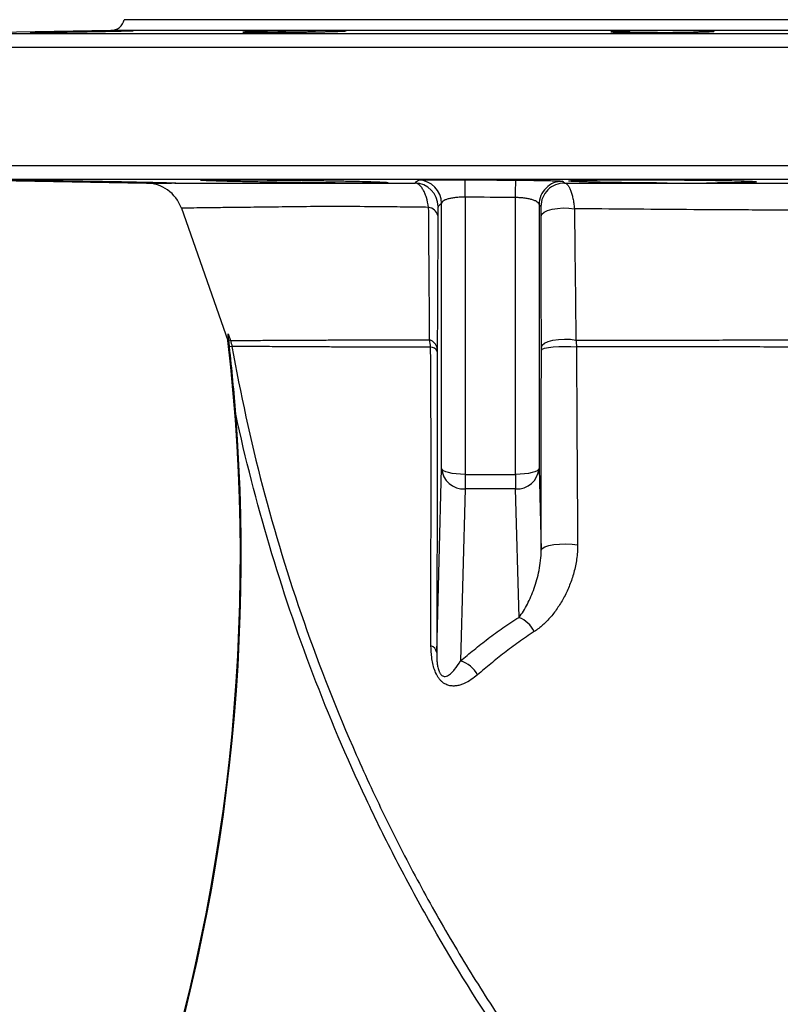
# Model space of a CAD drawing. Header units: millimetres. Extents: x 2157 to 3772, y 1656 to 3856.
# Tile 5 of 7: x 2504 to 2828, y 3436 to 3856. Entities that reach past the tile are written whole.
import ezdxf

# ---------------------------------------------------------------- set-up
doc = ezdxf.new("R2010")
doc.units = ezdxf.units.MM
doc.header["$LTSCALE"] = 2

msp = doc.modelspace()

# ---------------------------------------------------------------- linework, layer by layer
at = {"color": 7, "linetype": 'Continuous', "lineweight": 25}
for p, q in [((3188.59, 3855.61), (2548.59, 3855.61)), ((2542.85, 3851), (2469.48, 3849.72)), ((2469.48, 3787.51), (2558.12, 3785.96)), ((2693.83, 3779.96), (2693.83, 3661.77)), ((2715.35, 3661.77), (2715.35, 3779.8)), ((2572.93, 3775.26), (2592.77, 3718.79)), ((2683.83, 3664.32), (2683.83, 3777.27)), ((2725.34, 3776.79), (2725.34, 3664.32)), ((2592.85, 3721.63), (2593.83, 3718.86)), ((2593.83, 3718.86), (2593.17, 3718.63)), ((2594.5, 3716.32), (2593.45, 3716.14)), ((2681.74, 3585.89), (2683.83, 3664.32)), ((2725.34, 3664.32), (2726.27, 3629.52)), ((2693.83, 3661.77), (2715.35, 3661.77)), ((2693.83, 3661.77), (2693.83, 3655.56)), ((2715.35, 3661.77), (2715.35, 3655.56)), ((2693.83, 3655.56), (2691.87, 3582.23)), ((2715.35, 3655.56), (2693.83, 3655.56)), ((2716.81, 3600.84), (2715.35, 3655.56))]:
    msp.add_line(p, q, dxfattribs=at)
at = {"color": 8, "linetype": 'Continuous', "lineweight": 25}
for p, q in [((2469.48, 3849.72), (3267.69, 3849.72)), ((3194.32, 3851), (2542.85, 3851)), ((3273.59, 3843.72), (2463.59, 3843.72)), ((2463.59, 3793.51), (3273.59, 3793.51)), ((3267.69, 3787.51), (2469.48, 3787.51))]:
    msp.add_line(p, q, dxfattribs=at)
at = {"color": 7, "linetype": 'Continuous', "lineweight": 25, "flags": 128}
for points in [[(2693.83, 3779.96), (2693.84, 3781.48), (2693.86, 3782.89), (2693.87, 3784.16), (2693.88, 3785.26), (2693.89, 3786.14), (2693.9, 3786.8), (2693.9, 3787.21), (2693.91, 3787.37)], [(2715.35, 3779.8), (2715.36, 3781.32), (2715.37, 3782.73), (2715.38, 3784), (2715.39, 3785.1), (2715.4, 3785.98), (2715.41, 3786.64), (2715.41, 3787.05), (2715.42, 3787.21)], [(2726.24, 3771.91), (2726.59, 3772.77), (2727.53, 3773.56), (2729, 3774.26), (2730.91, 3774.8), (2733.16, 3775.17), (2735.58, 3775.34), (2738.05, 3775.29), (2740.41, 3775.03)], [(2726.35, 3715.89), (2726.71, 3716.81), (2727.71, 3717.67), (2729.27, 3718.4), (2731.28, 3718.97), (2733.63, 3719.34), (2736.15, 3719.48), (2738.69, 3719.38), (2741.07, 3719.06)], [(2726.35, 3714.79), (2726.72, 3715.19), (2727.74, 3715.57), (2729.34, 3715.89), (2731.4, 3716.13), (2733.79, 3716.28), (2736.35, 3716.33), (2738.92, 3716.27), (2741.31, 3716.11)], [(2693.83, 3661.77), (2691.9, 3661.82), (2690.04, 3661.97), (2688.33, 3662.2), (2686.82, 3662.52), (2685.58, 3662.9), (2684.64, 3663.34), (2684.05, 3663.82), (2683.83, 3664.32)], [(2725.34, 3664.32), (2725.12, 3663.82), (2724.53, 3663.34), (2723.6, 3662.9), (2722.36, 3662.52), (2720.85, 3662.2), (2719.13, 3661.97), (2717.28, 3661.82), (2715.35, 3661.77)], [(2726.27, 3629.52), (2726.67, 3630.23), (2727.76, 3630.88), (2729.45, 3631.43), (2731.62, 3631.85), (2734.13, 3632.09), (2736.78, 3632.15), (2739.4, 3632.02), (2741.8, 3631.71)]]:
    msp.add_lwpolyline(points, dxfattribs=at)
at = {"color": 7, "linetype": 'Continuous', "lineweight": 25}
for centre, radius, start, end in [((2542.75, 3857), 6, 271, 346.6766), ((2673.83, 3777.22), 10, 0.2747, 89.4737), ((2735.35, 3776.74), 10, 89.6438, 179.7231), ((2557.83, 3769.97), 16, 19.3754, 89.9889), ((2672.33, 3775.96), 10, 0.2724, 89.3511), ((2736.16, 3775.97), 10, 89.5924, 179.7237), ((2677.5, 3770.78), 4.91, 15.9849, 80.6231), ((2677.35, 3714.62), 4.71, 11.0692, 72.786), ((1798.08, 3626.73), 800, 315.63839, 6.6076), ((2679.03, 3712.63), 3.42, 30.5223, 87.9166), ((1798.08, 3626.73), 800.35, 315.63839, 4.34699), ((2693.34, 3665.09), 9.54, 184.6683, 272.9398), ((2715.84, 3665.09), 9.54, 267.0602, 355.3317), ((2712.04, 3589.24), 12.54, 26.0444, 67.655), ((2677.99, 3585.15), 3.82, 11.0427, 70.0438), ((2688.41, 3570.5), 12.23, 28.6329, 73.5465)]:
    msp.add_arc(centre, radius, start, end, dxfattribs=at)
for points, knots in [([(2551.76, 3850.9), (2551.39, 3850.89), (2550.88, 3850.87), (2549.93, 3850.85), (2549.58, 3850.84), (2548.82, 3850.82), (2548.4, 3850.81), (2547.08, 3850.78), (2546.1, 3850.76), (2544.48, 3850.72), (2543.91, 3850.71), (2542.74, 3850.69), (2542.13, 3850.67), (2540.27, 3850.64), (2538.96, 3850.61), (2536.91, 3850.57), (2536.2, 3850.56), (2534.8, 3850.54), (2533.39, 3850.51), (2531.96, 3850.49), (2530.52, 3850.46), (2529.8, 3850.45), (2527.63, 3850.42), (2526.21, 3850.39), (2524.13, 3850.36), (2523.45, 3850.35), (2522.09, 3850.33), (2521.43, 3850.32), (2519.49, 3850.3), (2518.27, 3850.28), (2516.56, 3850.26), (2516, 3850.25), (2514.95, 3850.24), (2514.45, 3850.23), (2513.03, 3850.22), (2512.19, 3850.21), (2510.74, 3850.2), (2510.15, 3850.19), (2509.45, 3850.19), (2509.26, 3850.19), (2508.93, 3850.19), (2508.8, 3850.19), (2508.51, 3850.2), (2508.47, 3850.2), (2508.65, 3850.22), (2508.89, 3850.23), (2509.63, 3850.25), (2510.14, 3850.26), (2511.1, 3850.29), (2511.45, 3850.3), (2512.21, 3850.31), (2513.03, 3850.33), (2513.95, 3850.35), (2514.94, 3850.37), (2515.46, 3850.38), (2517.09, 3850.42), (2518.26, 3850.44), (2520.12, 3850.47), (2520.76, 3850.49), (2522.08, 3850.51), (2522.76, 3850.52), (2524.8, 3850.56), (2526.19, 3850.59), (2528.34, 3850.62), (2529.06, 3850.64), (2530.51, 3850.66), (2531.23, 3850.67), (2533.37, 3850.71), (2534.79, 3850.73), (2536.89, 3850.77), (2537.58, 3850.78), (2538.93, 3850.8), (2540.24, 3850.82), (2541.5, 3850.84), (2542.72, 3850.86), (2543.32, 3850.86), (2545.04, 3850.89), (2546.09, 3850.9), (2547.99, 3850.93), (2548.84, 3850.94), (2550.28, 3850.95), (2550.87, 3850.95), (2551.57, 3850.96), (2551.77, 3850.96), (2552.1, 3850.96), (2552.23, 3850.96), (2552.51, 3850.95), (2552.56, 3850.94), (2552.37, 3850.93), (2552.14, 3850.92), (2551.76, 3850.9)], [0, 0, 0, 0, 0.03125, 0.03125, 0.046875, 0.046875, 0.0625, 0.0625, 0.09375, 0.09375, 0.109375, 0.109375, 0.125, 0.125, 0.15625, 0.15625, 0.171875, 0.171875, 0.1875, 0.203125, 0.203125, 0.21875, 0.21875, 0.25, 0.25, 0.265625, 0.265625, 0.28125, 0.28125, 0.3125, 0.3125, 0.328125, 0.328125, 0.34375, 0.34375, 0.375, 0.375, 0.40625, 0.40625, 0.421875, 0.421875, 0.4375, 0.4375, 0.46875, 0.46875, 0.5, 0.5, 0.53125, 0.53125, 0.546875, 0.546875, 0.5625, 0.578125, 0.578125, 0.59375, 0.59375, 0.625, 0.625, 0.640625, 0.640625, 0.65625, 0.65625, 0.6875, 0.6875, 0.703125, 0.703125, 0.71875, 0.71875, 0.75, 0.75, 0.765625, 0.765625, 0.78125, 0.796875, 0.796875, 0.8125, 0.8125, 0.84375, 0.84375, 0.875, 0.875, 0.90625, 0.90625, 0.921875, 0.921875, 0.9375, 0.9375, 0.96875, 0.96875, 1, 1, 1, 1]), ([(2642.35, 3850.9), (2642.73, 3850.89), (2642.96, 3850.87), (2643.1, 3850.85), (2643.11, 3850.84), (2643.07, 3850.82), (2643.01, 3850.81), (2642.72, 3850.78), (2642.4, 3850.76), (2641.7, 3850.72), (2641.44, 3850.71), (2640.84, 3850.69), (2640.51, 3850.67), (2639.43, 3850.64), (2638.6, 3850.61), (2637.17, 3850.57), (2636.66, 3850.56), (2635.61, 3850.54), (2634.52, 3850.51), (2633.34, 3850.49), (2632.11, 3850.46), (2631.48, 3850.45), (2629.53, 3850.42), (2628.19, 3850.39), (2626.11, 3850.36), (2625.41, 3850.35), (2623.98, 3850.33), (2623.25, 3850.32), (2621.1, 3850.3), (2619.67, 3850.28), (2617.53, 3850.26), (2616.81, 3850.25), (2615.4, 3850.24), (2614.71, 3850.23), (2612.67, 3850.22), (2611.36, 3850.21), (2608.85, 3850.2), (2607.68, 3850.19), (2606.06, 3850.19), (2605.55, 3850.19), (2604.56, 3850.19), (2604.09, 3850.19), (2602.77, 3850.2), (2602.01, 3850.2), (2600.74, 3850.22), (2600.22, 3850.23), (2599.48, 3850.25), (2599.24, 3850.26), (2599.1, 3850.29), (2599.09, 3850.3), (2599.14, 3850.31), (2599.25, 3850.33), (2599.51, 3850.35), (2599.83, 3850.37), (2600.03, 3850.38), (2600.73, 3850.42), (2601.32, 3850.44), (2602.4, 3850.47), (2602.79, 3850.49), (2603.63, 3850.51), (2604.08, 3850.52), (2605.5, 3850.56), (2606.55, 3850.59), (2608.26, 3850.62), (2608.86, 3850.64), (2610.09, 3850.66), (2610.72, 3850.67), (2612.65, 3850.71), (2613.99, 3850.73), (2616.09, 3850.77), (2616.8, 3850.78), (2618.22, 3850.8), (2619.64, 3850.82), (2621.08, 3850.84), (2622.52, 3850.86), (2623.24, 3850.86), (2625.39, 3850.89), (2626.79, 3850.9), (2629.51, 3850.93), (2630.84, 3850.94), (2633.33, 3850.95), (2634.5, 3850.95), (2636.13, 3850.96), (2636.65, 3850.96), (2637.64, 3850.96), (2638.11, 3850.96), (2639.42, 3850.95), (2640.18, 3850.94), (2641.47, 3850.93), (2641.98, 3850.92), (2642.35, 3850.9)], [0, 0, 0, 0, 0.03125, 0.03125, 0.046875, 0.046875, 0.0625, 0.0625, 0.09375, 0.09375, 0.109375, 0.109375, 0.125, 0.125, 0.15625, 0.15625, 0.171875, 0.171875, 0.1875, 0.203125, 0.203125, 0.21875, 0.21875, 0.25, 0.25, 0.265625, 0.265625, 0.28125, 0.28125, 0.3125, 0.3125, 0.328125, 0.328125, 0.34375, 0.34375, 0.375, 0.375, 0.40625, 0.40625, 0.421875, 0.421875, 0.4375, 0.4375, 0.46875, 0.46875, 0.5, 0.5, 0.53125, 0.53125, 0.546875, 0.546875, 0.5625, 0.578125, 0.578125, 0.59375, 0.59375, 0.625, 0.625, 0.640625, 0.640625, 0.65625, 0.65625, 0.6875, 0.6875, 0.703125, 0.703125, 0.71875, 0.71875, 0.75, 0.75, 0.765625, 0.765625, 0.78125, 0.796875, 0.796875, 0.8125, 0.8125, 0.84375, 0.84375, 0.875, 0.875, 0.90625, 0.90625, 0.921875, 0.921875, 0.9375, 0.9375, 0.96875, 0.96875, 1, 1, 1, 1]), ([(2793.56, 3850.9), (2794.59, 3850.89), (2795.5, 3850.87), (2796.69, 3850.85), (2797.06, 3850.84), (2797.74, 3850.82), (2798.05, 3850.81), (2798.88, 3850.78), (2799.3, 3850.76), (2799.72, 3850.72), (2799.82, 3850.71), (2799.97, 3850.69), (2800, 3850.67), (2800, 3850.64), (2799.86, 3850.61), (2799.44, 3850.57), (2799.26, 3850.56), (2798.84, 3850.54), (2798.36, 3850.51), (2797.75, 3850.49), (2797.07, 3850.46), (2796.69, 3850.45), (2795.49, 3850.42), (2794.58, 3850.39), (2793.06, 3850.36), (2792.52, 3850.35), (2791.4, 3850.33), (2790.82, 3850.32), (2789.03, 3850.3), (2787.76, 3850.28), (2785.77, 3850.26), (2785.08, 3850.25), (2783.7, 3850.24), (2783, 3850.23), (2780.89, 3850.22), (2779.46, 3850.21), (2776.56, 3850.2), (2775.12, 3850.19), (2773.02, 3850.19), (2772.32, 3850.19), (2770.94, 3850.19), (2770.25, 3850.19), (2768.25, 3850.2), (2766.99, 3850.2), (2764.6, 3850.22), (2763.46, 3850.23), (2761.43, 3850.25), (2760.52, 3850.26), (2759.32, 3850.29), (2758.94, 3850.3), (2758.26, 3850.31), (2757.65, 3850.33), (2757.16, 3850.35), (2756.74, 3850.37), (2756.57, 3850.38), (2756.14, 3850.42), (2756, 3850.44), (2756, 3850.47), (2756.04, 3850.49), (2756.18, 3850.51), (2756.28, 3850.52), (2756.7, 3850.56), (2757.12, 3850.59), (2757.94, 3850.62), (2758.25, 3850.64), (2758.94, 3850.66), (2759.3, 3850.67), (2760.5, 3850.71), (2761.41, 3850.73), (2762.94, 3850.77), (2763.48, 3850.78), (2764.59, 3850.8), (2765.74, 3850.82), (2766.97, 3850.84), (2768.24, 3850.86), (2768.9, 3850.86), (2770.9, 3850.89), (2772.28, 3850.9), (2775.09, 3850.93), (2776.55, 3850.94), (2779.42, 3850.95), (2780.85, 3850.95), (2782.98, 3850.96), (2783.68, 3850.96), (2785.06, 3850.96), (2785.74, 3850.96), (2787.73, 3850.95), (2789, 3850.94), (2791.42, 3850.93), (2792.53, 3850.92), (2793.56, 3850.9)], [0, 0, 0, 0, 0.03125, 0.03125, 0.046875, 0.046875, 0.0625, 0.0625, 0.09375, 0.09375, 0.109375, 0.109375, 0.125, 0.125, 0.15625, 0.15625, 0.171875, 0.171875, 0.1875, 0.203125, 0.203125, 0.21875, 0.21875, 0.25, 0.25, 0.265625, 0.265625, 0.28125, 0.28125, 0.3125, 0.3125, 0.328125, 0.328125, 0.34375, 0.34375, 0.375, 0.375, 0.40625, 0.40625, 0.421875, 0.421875, 0.4375, 0.4375, 0.46875, 0.46875, 0.5, 0.5, 0.53125, 0.53125, 0.546875, 0.546875, 0.5625, 0.578125, 0.578125, 0.59375, 0.59375, 0.625, 0.625, 0.640625, 0.640625, 0.65625, 0.65625, 0.6875, 0.6875, 0.703125, 0.703125, 0.71875, 0.71875, 0.75, 0.75, 0.765625, 0.765625, 0.78125, 0.796875, 0.796875, 0.8125, 0.8125, 0.84375, 0.84375, 0.875, 0.875, 0.90625, 0.90625, 0.921875, 0.921875, 0.9375, 0.9375, 0.96875, 0.96875, 1, 1, 1, 1]), ([(2567.49, 3785.96), (2567.01, 3785.96), (2566.47, 3785.97), (2565.3, 3785.98), (2564.03, 3785.99), (2562.56, 3786.01), (2560.99, 3786.03), (2560.16, 3786.04), (2557.52, 3786.08), (2555.62, 3786.1), (2552.55, 3786.15), (2551.5, 3786.17), (2549.31, 3786.2), (2548.18, 3786.22), (2544.74, 3786.27), (2542.38, 3786.31), (2538.72, 3786.37), (2537.48, 3786.39), (2534.98, 3786.43), (2533.72, 3786.46), (2529.97, 3786.52), (2527.47, 3786.56), (2523.73, 3786.63), (2522.48, 3786.65), (2520.03, 3786.7), (2518.83, 3786.72), (2515.27, 3786.78), (2512.99, 3786.82), (2509.69, 3786.89), (2508.62, 3786.91), (2506.56, 3786.94), (2504.58, 3786.98), (2502.75, 3787.02), (2501, 3787.06), (2500.15, 3787.07), (2497.78, 3787.12), (2496.4, 3787.15), (2494.63, 3787.19), (2494.09, 3787.21), (2493.12, 3787.23), (2492.69, 3787.24), (2491.57, 3787.28), (2491.06, 3787.29), (2490.63, 3787.31), (2490.54, 3787.32), (2490.5, 3787.33), (2490.53, 3787.34), (2490.82, 3787.35), (2491.24, 3787.35), (2492.22, 3787.35), (2492.61, 3787.35), (2493.49, 3787.35), (2493.99, 3787.34), (2495.63, 3787.33), (2496.92, 3787.32), (2499.2, 3787.3), (2500, 3787.29), (2501.68, 3787.27), (2503.44, 3787.25), (2505.36, 3787.23), (2507.37, 3787.21), (2508.42, 3787.19), (2511.64, 3787.15), (2513.88, 3787.12), (2517.39, 3787.07), (2518.58, 3787.05), (2521.01, 3787.02), (2522.25, 3787), (2525.96, 3786.94), (2528.45, 3786.9), (2532.21, 3786.84), (2533.48, 3786.82), (2535.99, 3786.78), (2537.23, 3786.76), (2540.91, 3786.69), (2543.31, 3786.65), (2546.81, 3786.58), (2547.96, 3786.56), (2550.19, 3786.52), (2551.27, 3786.5), (2554.42, 3786.43), (2556.38, 3786.39), (2560.04, 3786.31), (2561.67, 3786.27), (2563.85, 3786.22), (2564.52, 3786.2), (2565.78, 3786.16), (2566.37, 3786.15), (2567.42, 3786.12), (2567.89, 3786.1), (2568.71, 3786.08), (2569.07, 3786.06), (2569.97, 3786.03), (2570.33, 3786.01), (2570.53, 3785.99), (2570.53, 3785.98), (2570.42, 3785.97), (2570.31, 3785.96), (2570.14, 3785.96)], [0, 0, 0, 0, 0.015625, 0.015625, 0.03125, 0.046875, 0.046875, 0.0625, 0.0625, 0.09375, 0.09375, 0.109375, 0.109375, 0.125, 0.125, 0.15625, 0.15625, 0.171875, 0.171875, 0.1875, 0.1875, 0.21875, 0.21875, 0.234375, 0.234375, 0.25, 0.25, 0.28125, 0.28125, 0.296875, 0.296875, 0.3125, 0.328125, 0.328125, 0.34375, 0.34375, 0.375, 0.375, 0.390625, 0.390625, 0.40625, 0.40625, 0.4375, 0.4375, 0.453125, 0.453125, 0.46875, 0.46875, 0.5, 0.5, 0.515625, 0.515625, 0.53125, 0.53125, 0.5625, 0.5625, 0.578125, 0.578125, 0.59375, 0.609375, 0.609375, 0.625, 0.625, 0.65625, 0.65625, 0.671875, 0.671875, 0.6875, 0.6875, 0.71875, 0.71875, 0.734375, 0.734375, 0.75, 0.75, 0.78125, 0.78125, 0.796875, 0.796875, 0.8125, 0.8125, 0.84375, 0.84375, 0.875, 0.875, 0.890625, 0.890625, 0.90625, 0.90625, 0.921875, 0.921875, 0.9375, 0.9375, 0.96875, 0.96875, 0.984375, 0.984375, 1, 1, 1, 1]), ([(2645.66, 3785.96), (2644.66, 3785.96), (2643.62, 3785.97), (2641.5, 3785.98), (2639.33, 3785.99), (2637.05, 3786.01), (2634.72, 3786.03), (2633.52, 3786.04), (2629.88, 3786.07), (2627.42, 3786.1), (2623.68, 3786.15), (2622.43, 3786.16), (2619.91, 3786.2), (2618.64, 3786.21), (2614.88, 3786.27), (2612.42, 3786.31), (2608.81, 3786.37), (2607.62, 3786.39), (2605.26, 3786.43), (2604.11, 3786.45), (2600.76, 3786.52), (2598.65, 3786.56), (2595.66, 3786.63), (2594.69, 3786.65), (2592.85, 3786.69), (2591.98, 3786.71), (2589.49, 3786.78), (2588.01, 3786.82), (2586.07, 3786.88), (2585.48, 3786.9), (2584.41, 3786.94), (2583.44, 3786.98), (2582.7, 3787.02), (2582.07, 3787.05), (2581.81, 3787.07), (2581.21, 3787.12), (2581.05, 3787.15), (2581.15, 3787.19), (2581.25, 3787.2), (2581.56, 3787.23), (2581.77, 3787.24), (2582.58, 3787.27), (2583.35, 3787.29), (2584.83, 3787.31), (2585.38, 3787.32), (2586.6, 3787.33), (2587.25, 3787.34), (2589.36, 3787.35), (2590.94, 3787.35), (2593.61, 3787.35), (2594.54, 3787.35), (2596.48, 3787.35), (2597.48, 3787.34), (2600.58, 3787.33), (2602.77, 3787.32), (2606.25, 3787.3), (2607.43, 3787.29), (2609.81, 3787.27), (2612.22, 3787.25), (2614.69, 3787.23), (2617.18, 3787.21), (2618.45, 3787.19), (2622.23, 3787.15), (2624.73, 3787.12), (2628.44, 3787.07), (2629.67, 3787.06), (2632.12, 3787.02), (2633.33, 3787), (2636.88, 3786.95), (2639.15, 3786.91), (2642.39, 3786.85), (2643.46, 3786.82), (2645.51, 3786.78), (2646.49, 3786.76), (2649.32, 3786.7), (2651.04, 3786.65), (2653.37, 3786.59), (2654.11, 3786.56), (2655.46, 3786.52), (2656.09, 3786.5), (2657.81, 3786.43), (2658.74, 3786.39), (2660.18, 3786.31), (2660.66, 3786.27), (2661.03, 3786.22), (2661.09, 3786.2), (2661.11, 3786.17), (2661.05, 3786.15), (2660.83, 3786.12), (2660.65, 3786.11), (2660.19, 3786.08), (2659.9, 3786.06), (2658.86, 3786.03), (2657.94, 3786.01), (2656.25, 3785.99), (2655.64, 3785.98), (2654.29, 3785.97), (2653.57, 3785.96), (2652.8, 3785.96)], [0, 0, 0, 0, 0.015625, 0.015625, 0.03125, 0.046875, 0.046875, 0.0625, 0.0625, 0.09375, 0.09375, 0.109375, 0.109375, 0.125, 0.125, 0.15625, 0.15625, 0.171875, 0.171875, 0.1875, 0.1875, 0.21875, 0.21875, 0.234375, 0.234375, 0.25, 0.25, 0.28125, 0.28125, 0.296875, 0.296875, 0.3125, 0.328125, 0.328125, 0.34375, 0.34375, 0.375, 0.375, 0.390625, 0.390625, 0.40625, 0.40625, 0.4375, 0.4375, 0.453125, 0.453125, 0.46875, 0.46875, 0.5, 0.5, 0.515625, 0.515625, 0.53125, 0.53125, 0.5625, 0.5625, 0.578125, 0.578125, 0.59375, 0.609375, 0.609375, 0.625, 0.625, 0.65625, 0.65625, 0.671875, 0.671875, 0.6875, 0.6875, 0.71875, 0.71875, 0.734375, 0.734375, 0.75, 0.75, 0.78125, 0.78125, 0.796875, 0.796875, 0.8125, 0.8125, 0.84375, 0.84375, 0.875, 0.875, 0.890625, 0.890625, 0.90625, 0.90625, 0.921875, 0.921875, 0.9375, 0.9375, 0.96875, 0.96875, 0.984375, 0.984375, 1, 1, 1, 1]), ([(2673.92, 3787.22), (2673.94, 3787.24), (2674.09, 3787.26), (2674.48, 3787.29), (2674.65, 3787.3), (2675.03, 3787.31), (2675.25, 3787.32), (2675.99, 3787.34), (2676.59, 3787.35), (2678.04, 3787.37), (2678.85, 3787.38), (2680.22, 3787.39), (2680.7, 3787.4), (2681.7, 3787.4), (2682.23, 3787.4), (2683.86, 3787.41), (2685, 3787.41), (2686.82, 3787.41), (2687.44, 3787.4), (2688.71, 3787.4), (2689.34, 3787.4), (2691.27, 3787.39), (2692.58, 3787.38), (2693.91, 3787.37)], [0, 0, 0, 0, 0.125, 0.125, 0.1875, 0.1875, 0.25, 0.25, 0.375, 0.375, 0.5, 0.5, 0.5625, 0.5625, 0.625, 0.625, 0.75, 0.75, 0.8125, 0.8125, 0.875, 0.875, 1, 1, 1, 1]), ([(2715.42, 3787.21), (2716.08, 3787.21), (2716.75, 3787.2), (2718.07, 3787.19), (2718.73, 3787.18), (2720.68, 3787.16), (2721.93, 3787.15), (2723.73, 3787.12), (2724.33, 3787.11), (2725.49, 3787.1), (2726.05, 3787.09), (2727.66, 3787.06), (2728.66, 3787.04), (2730.03, 3787), (2730.47, 3786.99), (2731.29, 3786.97), (2731.67, 3786.96), (2732.74, 3786.93), (2733.34, 3786.9), (2734.09, 3786.87), (2734.31, 3786.86), (2734.69, 3786.83), (2734.85, 3786.82), (2735.24, 3786.79), (2735.39, 3786.77), (2735.41, 3786.75)], [0, 0, 0, 0, 0.0625, 0.0625, 0.125, 0.125, 0.25, 0.25, 0.3125, 0.3125, 0.375, 0.375, 0.5, 0.5, 0.5625, 0.5625, 0.625, 0.625, 0.75, 0.75, 0.8125, 0.8125, 0.875, 0.875, 1, 1, 1, 1]), ([(2735.41, 3786.75), (2735.52, 3786.64), (2735.63, 3786.53), (2735.75, 3786.42), (2735.91, 3786.27), (2736.07, 3786.12), (2736.23, 3785.97)], [0, 0, 0, 0, 0.01, 0.01, 0.01, 0.02412966, 0.02412966, 0.02412966, 0.02412966]), ([(2779.88, 3785.97), (2777.45, 3785.98), (2775.02, 3786), (2771.41, 3786.02), (2770.21, 3786.04), (2767.82, 3786.06), (2766.64, 3786.07), (2763.18, 3786.11), (2760.96, 3786.14), (2757.75, 3786.18), (2756.7, 3786.2), (2754.67, 3786.24), (2753.69, 3786.25), (2750.87, 3786.31), (2749.13, 3786.35), (2746.76, 3786.41), (2746, 3786.43), (2744.6, 3786.47), (2743.94, 3786.49), (2742.13, 3786.55), (2741.11, 3786.6), (2739.88, 3786.66), (2739.53, 3786.68), (2738.93, 3786.72), (2738.44, 3786.76), (2738.17, 3786.81), (2738.01, 3786.85), (2737.98, 3786.87), (2738.08, 3786.93), (2738.36, 3786.96), (2739.11, 3787.02), (2739.41, 3787.03), (2740.13, 3787.07), (2740.55, 3787.08), (2741.94, 3787.13), (2743.07, 3787.16), (2745.04, 3787.2), (2745.75, 3787.21), (2747.26, 3787.24), (2748.06, 3787.25), (2750.56, 3787.28), (2752.38, 3787.29), (2755.32, 3787.32), (2756.34, 3787.32), (2758.44, 3787.33), (2759.51, 3787.34), (2762.79, 3787.35), (2765.06, 3787.35), (2768.59, 3787.35), (2769.79, 3787.35), (2772.2, 3787.35), (2773.41, 3787.34), (2777.03, 3787.33), (2779.46, 3787.32), (2783.11, 3787.3), (2784.33, 3787.3), (2786.72, 3787.28), (2787.9, 3787.27), (2791.39, 3787.24), (2793.66, 3787.22), (2798.06, 3787.17), (2800.12, 3787.14), (2803.03, 3787.09), (2803.96, 3787.07), (2805.77, 3787.04), (2806.64, 3787.02), (2809.12, 3786.97), (2810.59, 3786.93), (2812.53, 3786.87), (2813.13, 3786.85), (2814.23, 3786.81), (2814.74, 3786.79), (2816.08, 3786.73), (2816.77, 3786.69), (2817.48, 3786.63), (2817.66, 3786.6), (2817.91, 3786.56), (2817.98, 3786.54), (2818.03, 3786.48), (2817.84, 3786.44), (2817.22, 3786.38), (2816.96, 3786.36), (2816.33, 3786.32), (2815.96, 3786.3), (2814.7, 3786.24), (2813.66, 3786.21), (2811.79, 3786.16), (2811.11, 3786.14), (2809.68, 3786.11), (2808.92, 3786.1), (2807.31, 3786.07), (2806.45, 3786.06), (2804.68, 3786.04), (2803.76, 3786.03), (2800.91, 3786), (2798.88, 3785.99), (2796.72, 3785.97)], [0, 0, 0, 0, 0.03125, 0.03125, 0.046875, 0.046875, 0.0625, 0.0625, 0.09375, 0.09375, 0.109375, 0.109375, 0.125, 0.125, 0.15625, 0.15625, 0.171875, 0.171875, 0.1875, 0.1875, 0.21875, 0.21875, 0.234375, 0.234375, 0.25, 0.265625, 0.265625, 0.28125, 0.28125, 0.3125, 0.3125, 0.328125, 0.328125, 0.34375, 0.34375, 0.375, 0.375, 0.390625, 0.390625, 0.40625, 0.40625, 0.4375, 0.4375, 0.453125, 0.453125, 0.46875, 0.46875, 0.5, 0.5, 0.515625, 0.515625, 0.53125, 0.53125, 0.5625, 0.5625, 0.578125, 0.578125, 0.59375, 0.59375, 0.625, 0.625, 0.65625, 0.65625, 0.671875, 0.671875, 0.6875, 0.6875, 0.71875, 0.71875, 0.734375, 0.734375, 0.75, 0.75, 0.78125, 0.78125, 0.796875, 0.796875, 0.8125, 0.8125, 0.84375, 0.84375, 0.859375, 0.859375, 0.875, 0.875, 0.90625, 0.90625, 0.921875, 0.921875, 0.9375, 0.9375, 0.953125, 0.953125, 0.96875, 0.96875, 1, 1, 1, 1]), ([(2558.12, 3785.96), (2558.11, 3785.96), (2557.97, 3785.96), (2558.47, 3785.96), (2559.83, 3785.96), (2562.58, 3785.96), (2565.85, 3785.96), (2567.49, 3785.96)], [0, 0, 0, 0, 0.003799, 0.215803, 0.427807, 0.713184, 1, 1, 1, 1]), ([(2570.14, 3785.96), (2570.11, 3785.96), (2570.05, 3785.96), (2569.95, 3785.96), (2569.83, 3785.96), (2569.67, 3785.95), (2569.46, 3785.95), (2569.25, 3785.95), (2569.15, 3785.95)], [0, 0, 0, 0, 0.101335, 0.250882, 0.39355, 0.501015, 0.761361, 1, 1, 1, 1]), ([(2570.14, 3785.96), (2574.47, 3785.96), (2579.95, 3785.96), (2587.44, 3785.96), (2588.29, 3785.96), (2590.03, 3785.96), (2590.91, 3785.96), (2593.61, 3785.96), (2595.47, 3785.96), (2601.24, 3785.96), (2605.33, 3785.95), (2614.01, 3785.95), (2618.59, 3785.95), (2628.2, 3785.95), (2633.23, 3785.95), (2641.11, 3785.95), (2643.79, 3785.95), (2649.28, 3785.95), (2652.07, 3785.95), (2660.57, 3785.96), (2666.42, 3785.96), (2672.44, 3785.96)], [0, 0, 0, 0, 0.25, 0.25, 0.28125, 0.28125, 0.3125, 0.3125, 0.375, 0.375, 0.5, 0.5, 0.625, 0.625, 0.75, 0.75, 0.8125, 0.8125, 0.875, 0.875, 1, 1, 1, 1]), ([(2652.8, 3785.96), (2652.61, 3785.96), (2652.23, 3785.96), (2651.64, 3785.96), (2651.03, 3785.96), (2650.42, 3785.96), (2649.78, 3785.95), (2649.13, 3785.95), (2648.47, 3785.96), (2647.79, 3785.96), (2647.1, 3785.96), (2646.39, 3785.96), (2645.9, 3785.96), (2645.66, 3785.96)], [0, 0, 0, 0, 0.0914273, 0.1825444, 0.2734195, 0.3641214, 0.4547191, 0.5452821, 0.6358797, 0.7265814, 0.8174562, 0.908573, 1, 1, 1, 1]), ([(2678.3, 3775.62), (2678.07, 3777.16), (2677.74, 3778.56), (2677.14, 3780.47), (2676.92, 3781.06), (2676.45, 3782.15), (2676.21, 3782.65), (2675.69, 3783.55), (2675.41, 3783.95), (2674.85, 3784.65), (2674.56, 3784.95), (2673.97, 3785.43), (2673.67, 3785.61), (2673.06, 3785.87), (2672.75, 3785.94), (2672.44, 3785.96)], [0, 0, 0, 0, 0.25, 0.25, 0.375, 0.375, 0.5, 0.5, 0.625, 0.625, 0.75, 0.75, 0.875, 0.875, 1, 1, 1, 1]), ([(2736.23, 3785.97), (2743.33, 3785.97), (2750.53, 3785.97), (2765.08, 3785.97), (2772.44, 3785.97), (2779.88, 3785.97)], [0, 0, 0, 0, 0.5, 0.5, 1, 1, 1, 1]), ([(2736.23, 3785.97), (2736.68, 3785.94), (2737.13, 3785.66), (2737.78, 3784.88), (2738, 3784.56), (2738.4, 3783.81), (2738.6, 3783.38), (2738.88, 3782.66), (2738.97, 3782.41), (2739.15, 3781.87), (2739.23, 3781.59), (2739.48, 3780.71), (2739.63, 3780.09), (2739.91, 3778.77), (2740.03, 3778.07), (2740.25, 3776.6), (2740.34, 3775.83), (2740.41, 3775.03)], [0, 0, 0, 0, 0.25, 0.25, 0.375, 0.375, 0.5, 0.5, 0.5625, 0.5625, 0.625, 0.625, 0.75, 0.75, 0.875, 0.875, 1, 1, 1, 1]), ([(2779.88, 3785.97), (2782.66, 3785.97), (2785.46, 3785.97), (2791.07, 3785.97), (2793.89, 3785.97), (2796.72, 3785.97)], [0, 0, 0, 0, 0.5, 0.5, 1, 1, 1, 1]), ([(2796.72, 3785.97), (2803.39, 3785.98), (2810.12, 3785.98), (2820.33, 3785.98), (2823.74, 3785.98), (2830.61, 3785.98), (2834.07, 3785.98), (2837.52, 3785.98)], [0, 0, 0, 0, 0.5, 0.5, 0.75, 0.75, 1, 1, 1, 1]), ([(2693.83, 3779.96), (2693.13, 3779.97), (2692.44, 3779.96), (2691.1, 3779.9), (2690.43, 3779.85), (2689.19, 3779.71), (2688.61, 3779.62), (2687.8, 3779.47), (2687.53, 3779.41), (2687.04, 3779.3), (2686.81, 3779.24), (2686.14, 3779.05), (2685.75, 3778.91), (2685.07, 3778.61), (2684.79, 3778.45), (2684.33, 3778.13), (2684.15, 3777.96), (2683.91, 3777.62), (2683.84, 3777.45), (2683.83, 3777.27)], [0, 0, 0, 0, 0.125, 0.125, 0.25, 0.25, 0.375, 0.375, 0.4375, 0.4375, 0.5, 0.5, 0.625, 0.625, 0.75, 0.75, 0.875, 0.875, 1, 1, 1, 1]), ([(2725.34, 3776.79), (2725.33, 3776.97), (2725.27, 3777.15), (2725.03, 3777.5), (2724.85, 3777.67), (2724.39, 3778.01), (2724.11, 3778.18), (2723.6, 3778.42), (2723.42, 3778.49), (2723.03, 3778.65), (2722.82, 3778.72), (2722.15, 3778.93), (2721.66, 3779.06), (2720.59, 3779.3), (2720, 3779.41), (2718.76, 3779.58), (2718.11, 3779.65), (2717.1, 3779.73), (2716.75, 3779.75), (2716.05, 3779.78), (2715.7, 3779.79), (2715.35, 3779.8)], [0, 0, 0, 0, 0.125, 0.125, 0.25, 0.25, 0.375, 0.375, 0.4375, 0.4375, 0.5, 0.5, 0.625, 0.625, 0.75, 0.75, 0.875, 0.875, 0.9375, 0.9375, 1, 1, 1, 1]), ([(2678.74, 3719.12), (2678.67, 3728.39), (2678.6, 3737.75), (2678.45, 3756.6), (2678.38, 3766.08), (2678.3, 3775.62)], [0, 0, 0, 0, 0.5, 0.5, 1, 1, 1, 1]), ([(2682.33, 3776), (2682.32, 3775.99), (2682.31, 3775.91), (2682.29, 3775.67), (2682.29, 3775.57), (2682.28, 3775.33), (2682.27, 3775.2), (2682.26, 3774.72), (2682.25, 3774.32), (2682.24, 3773.34), (2682.23, 3772.78), (2682.23, 3772.13)], [0, 0, 0, 0, 0.25, 0.25, 0.375, 0.375, 0.5, 0.5, 0.75, 0.75, 1, 1, 1, 1]), ([(2726.24, 3771.91), (2726.24, 3772.22), (2726.24, 3772.53), (2726.24, 3773.09), (2726.23, 3773.36), (2726.23, 3774.11), (2726.22, 3774.55), (2726.21, 3775.08), (2726.2, 3775.24), (2726.2, 3775.51), (2726.19, 3775.63), (2726.18, 3775.91), (2726.17, 3776), (2726.15, 3776.01)], [0, 0, 0, 0, 0.125, 0.125, 0.25, 0.25, 0.5, 0.5, 0.625, 0.625, 0.75, 0.75, 1, 1, 1, 1]), ([(2838.44, 3774.38), (2836.3, 3774.39), (2834.16, 3774.4), (2829.89, 3774.41), (2827.77, 3774.42), (2821.4, 3774.45), (2817.19, 3774.48), (2804.62, 3774.54), (2796.35, 3774.59), (2771.84, 3774.76), (2755.92, 3774.9), (2740.41, 3775.03)], [0, 0, 0, 0, 0.0625, 0.0625, 0.125, 0.125, 0.25, 0.25, 0.5, 0.5, 1, 1, 1, 1]), ([(2682.23, 3772.13), (2682.19, 3762.56), (2682.15, 3753.05), (2682.07, 3734.17), (2682.02, 3724.8), (2681.97, 3715.52)], [0, 0, 0, 0, 0.5, 0.5, 1, 1, 1, 1]), ([(2592.85, 3721.63), (2592.89, 3721.03), (2592.92, 3720.5), (2592.95, 3719.65), (2592.95, 3719.31), (2592.93, 3718.59), (2592.87, 3718.49), (2592.77, 3718.79)], [0, 0, 0, 0, 0.25, 0.25, 0.5, 0.5, 1, 1, 1, 1]), ([(2593.17, 3718.63), (2593.11, 3719.21), (2593.04, 3719.78), (2592.95, 3720.59), (2592.93, 3720.85), (2592.89, 3721.21), (2592.88, 3721.32), (2592.86, 3721.51), (2592.85, 3721.59), (2592.85, 3721.63)], [0, 0, 0, 0, 0.5, 0.5, 0.75, 0.75, 0.875, 0.875, 1, 1, 1, 1]), ([(2593.83, 3718.86), (2594.58, 3718.86), (2595.72, 3718.87), (2598.77, 3718.88), (2600.67, 3718.89), (2603.52, 3718.91), (2604.12, 3718.91), (2605.36, 3718.92), (2606, 3718.92), (2608, 3718.93), (2609.42, 3718.94), (2613.93, 3718.96), (2617.28, 3718.98), (2624.64, 3719.01), (2628.66, 3719.03), (2635.18, 3719.07), (2637.44, 3719.08), (2640.96, 3719.1), (2642.15, 3719.11), (2644.59, 3719.11), (2645.82, 3719.12), (2649.55, 3719.14), (2652.1, 3719.14), (2657.25, 3719.13), (2659.85, 3719.14), (2663.79, 3719.14), (2665.12, 3719.14), (2667.78, 3719.13), (2669.12, 3719.12), (2671.15, 3719.11), (2671.83, 3719.11), (2673.19, 3719.11), (2673.88, 3719.11), (2675.94, 3719.12), (2677.33, 3719.12), (2678.74, 3719.12)], [0, 0, 0, 0, 0.125, 0.125, 0.25, 0.25, 0.28125, 0.28125, 0.3125, 0.3125, 0.375, 0.375, 0.5, 0.5, 0.625, 0.625, 0.6875, 0.6875, 0.71875, 0.71875, 0.75, 0.75, 0.8125, 0.8125, 0.875, 0.875, 0.90625, 0.90625, 0.9375, 0.9375, 0.953125, 0.953125, 0.96875, 0.96875, 1, 1, 1, 1]), ([(2741.07, 3719.06), (2748.54, 3719.06), (2756.2, 3719.05), (2765.98, 3719.05), (2767.95, 3719.05), (2771.9, 3719.05), (2773.89, 3719.05), (2779.9, 3719.05), (2783.95, 3719.05), (2792.15, 3719.06), (2796.3, 3719.06), (2804.64, 3719.07), (2808.83, 3719.08), (2817.27, 3719.09), (2821.51, 3719.09), (2830.04, 3719.11), (2834.33, 3719.12), (2838.64, 3719.13)], [0, 0, 0, 0, 0.25, 0.25, 0.3125, 0.3125, 0.375, 0.375, 0.5, 0.5, 0.625, 0.625, 0.75, 0.75, 0.875, 0.875, 1, 1, 1, 1]), ([(2593.45, 3716.14), (2593.4, 3716.56), (2593.35, 3716.98), (2593.26, 3717.81), (2593.21, 3718.22), (2593.17, 3718.63)], [0, 0, 0, 0, 0.5, 0.5, 1, 1, 1, 1]), ([(2596.13, 3687.39), (2595.76, 3692.2), (2595.36, 3697), (2594.46, 3706.58), (2593.98, 3711.36), (2593.45, 3716.14)], [0, 0, 0, 0, 0.5, 0.5, 1, 1, 1, 1]), ([(2594.5, 3716.32), (2598.06, 3696.22), (2602.41, 3676.38), (2612.65, 3637.2), (2618.55, 3617.86), (2631.86, 3579.67), (2639.28, 3560.83), (2651.57, 3532.94), (2655.86, 3523.7), (2664.83, 3505.37), (2669.49, 3496.29), (2679.19, 3478.34), (2684.22, 3469.45), (2694.61, 3451.92), (2699.97, 3443.28), (2716.54, 3417.69), (2728.25, 3401.1), (2746.81, 3376.92), (2753.16, 3368.98), (2762.94, 3357.25), (2766.24, 3353.37), (2772.93, 3345.66), (2776.31, 3341.84), (2786.57, 3330.49), (2793.55, 3323.06), (2804.25, 3312.14), (2807.86, 3308.53), (2813.32, 3303.17), (2815.15, 3301.4), (2817.91, 3298.75), (2818.83, 3297.86), (2820.21, 3296.55), (2820.68, 3296.11), (2821.59, 3295.22), (2822.04, 3294.77), (2822.49, 3294.32)], [0, 0, 0, 0, 0.125, 0.125, 0.25, 0.25, 0.375, 0.375, 0.4375, 0.4375, 0.5, 0.5, 0.5625, 0.5625, 0.625, 0.625, 0.75, 0.75, 0.8125, 0.8125, 0.84375, 0.84375, 0.875, 0.875, 0.9375, 0.9375, 0.96875, 0.96875, 0.984375, 0.984375, 0.992188, 0.992188, 0.996094, 0.996094, 1, 1, 1, 1]), ([(2679.15, 3716.05), (2677.75, 3716.05), (2676.37, 3716.05), (2674.32, 3716.03), (2673.64, 3716.03), (2672.29, 3716.02), (2671.62, 3716.02), (2669.6, 3716.02), (2668.27, 3716.02), (2665.63, 3716.02), (2664.31, 3716.01), (2660.39, 3716), (2657.8, 3716), (2652.68, 3716.01), (2650.14, 3716.02), (2646.41, 3716.03), (2645.18, 3716.03), (2642.76, 3716.05), (2641.57, 3716.05), (2638.06, 3716.07), (2635.8, 3716.09), (2629.28, 3716.13), (2625.27, 3716.15), (2617.92, 3716.19), (2614.58, 3716.21), (2610.07, 3716.23), (2608.66, 3716.24), (2606.66, 3716.26), (2606.02, 3716.26), (2604.78, 3716.27), (2604.19, 3716.27), (2601.34, 3716.28), (2599.44, 3716.29), (2596.39, 3716.32), (2595.25, 3716.32), (2594.5, 3716.32)], [0, 0, 0, 0, 0.03125, 0.03125, 0.046875, 0.046875, 0.0625, 0.0625, 0.09375, 0.09375, 0.125, 0.125, 0.1875, 0.1875, 0.25, 0.25, 0.28125, 0.28125, 0.3125, 0.3125, 0.375, 0.375, 0.5, 0.5, 0.625, 0.625, 0.6875, 0.6875, 0.71875, 0.71875, 0.75, 0.75, 0.875, 0.875, 1, 1, 1, 1]), ([(2679.29, 3588.75), (2679.28, 3591.3), (2679.28, 3593.85), (2679.27, 3598.98), (2679.27, 3601.56), (2679.26, 3609.3), (2679.27, 3614.49), (2679.29, 3624.92), (2679.3, 3630.15), (2679.32, 3640.65), (2679.33, 3645.92), (2679.35, 3661.81), (2679.35, 3672.51), (2679.31, 3686.02), (2679.3, 3688.73), (2679.29, 3692.8), (2679.28, 3694.16), (2679.27, 3696.88), (2679.26, 3698.24), (2679.22, 3705.07), (2679.18, 3710.55), (2679.15, 3716.05)], [0, 0, 0, 0, 0.0625, 0.0625, 0.125, 0.125, 0.25, 0.25, 0.375, 0.375, 0.5, 0.5, 0.75, 0.75, 0.8125, 0.8125, 0.84375, 0.84375, 0.875, 0.875, 1, 1, 1, 1]), ([(2726.27, 3629.52), (2726.27, 3643.56), (2726.28, 3657.69), (2726.3, 3686.11), (2726.32, 3700.41), (2726.35, 3714.79)], [0, 0, 0, 0, 0.5, 0.5, 1, 1, 1, 1]), ([(2838.7, 3716.05), (2834.4, 3716.06), (2830.11, 3716.07), (2821.59, 3716.08), (2817.36, 3716.09), (2808.93, 3716.1), (2804.75, 3716.11), (2796.42, 3716.12), (2792.27, 3716.12), (2784.09, 3716.12), (2780.05, 3716.12), (2774.05, 3716.13), (2772.07, 3716.13), (2768.12, 3716.13), (2766.16, 3716.13), (2756.39, 3716.12), (2748.76, 3716.12), (2741.31, 3716.11)], [0, 0, 0, 0, 0.125, 0.125, 0.25, 0.25, 0.375, 0.375, 0.5, 0.5, 0.625, 0.625, 0.6875, 0.6875, 0.75, 0.75, 1, 1, 1, 1]), ([(2741.31, 3716.11), (2741.36, 3701.89), (2741.44, 3687.73), (2741.6, 3659.58), (2741.7, 3645.6), (2741.8, 3631.71)], [0, 0, 0, 0, 0.5, 0.5, 1, 1, 1, 1]), ([(2681.97, 3714.37), (2681.97, 3708.8), (2681.97, 3703.26), (2681.97, 3692.24), (2681.96, 3686.77), (2681.95, 3670.42), (2681.93, 3659.64), (2681.9, 3643.61), (2681.89, 3638.28), (2681.87, 3627.68), (2681.85, 3622.4), (2681.83, 3611.87), (2681.81, 3606.64), (2681.78, 3596.21), (2681.76, 3591.03), (2681.74, 3585.89)], [0, 0, 0, 0, 0.125, 0.125, 0.25, 0.25, 0.5, 0.5, 0.625, 0.625, 0.75, 0.75, 0.875, 0.875, 1, 1, 1, 1]), ([(2819.65, 3291.5), (2818.8, 3292.36), (2817.93, 3293.2), (2816.17, 3294.87), (2815.3, 3295.71), (2812.68, 3298.23), (2807.46, 3303.29), (2802.33, 3308.4), (2792.19, 3318.72), (2785.57, 3325.71), (2766.16, 3347), (2753.81, 3361.62), (2730.25, 3391.7), (2719.05, 3407.17), (2697.79, 3438.94), (2687.73, 3455.25), (2673.52, 3480.36), (2668.93, 3488.84), (2662.27, 3501.72), (2660.09, 3506.04), (2655.8, 3514.74), (2653.69, 3519.11), (2643.38, 3541.03), (2635.84, 3558.79), (2622.13, 3594.76), (2615.96, 3612.98), (2605.01, 3649.85), (2600.22, 3668.51), (2596.13, 3687.39)], [0, 0, 0, 0, 0.007812, 0.007812, 0.015625, 0.015625, 0.03125, 0.0625, 0.0625, 0.125, 0.125, 0.25, 0.25, 0.375, 0.375, 0.5, 0.5, 0.5625, 0.5625, 0.59375, 0.59375, 0.625, 0.625, 0.75, 0.75, 0.875, 0.875, 1, 1, 1, 1]), ([(2741.8, 3631.71), (2741.82, 3629.63), (2741.66, 3627.62), (2741.1, 3623.7), (2740.7, 3621.8), (2739.93, 3619.01), (2739.65, 3618.09), (2739.05, 3616.29), (2738.73, 3615.42), (2737.7, 3612.84), (2736.94, 3611.2), (2735.29, 3608.05), (2734.39, 3606.55), (2732.94, 3604.4), (2732.45, 3603.7), (2731.43, 3602.35), (2730.9, 3601.69), (2729.3, 3599.81), (2728.18, 3598.65), (2725.83, 3596.53), (2724.6, 3595.58), (2723.31, 3594.75)], [0, 0, 0, 0, 0.125, 0.125, 0.25, 0.25, 0.3125, 0.3125, 0.375, 0.375, 0.5, 0.5, 0.625, 0.625, 0.6875, 0.6875, 0.75, 0.75, 0.875, 0.875, 1, 1, 1, 1]), ([(2716.81, 3600.84), (2717.47, 3601.68), (2718.09, 3602.57), (2719.27, 3604.46), (2719.84, 3605.45), (2720.91, 3607.53), (2721.42, 3608.61), (2722.38, 3610.86), (2722.84, 3612.02), (2723.68, 3614.41), (2724.07, 3615.64), (2724.78, 3618.19), (2725.1, 3619.5), (2725.65, 3622.22), (2725.87, 3623.61), (2726.19, 3626.49), (2726.28, 3627.97), (2726.27, 3629.52)], [0, 0, 0, 0, 0.125, 0.125, 0.25, 0.25, 0.375, 0.375, 0.5, 0.5, 0.625, 0.625, 0.75, 0.75, 0.875, 0.875, 1, 1, 1, 1]), ([(2691.87, 3582.23), (2693.77, 3583.84), (2695.69, 3585.43), (2699.59, 3588.61), (2701.59, 3590.19), (2704.65, 3592.53), (2705.69, 3593.31), (2707.81, 3594.85), (2708.88, 3595.61), (2712.18, 3597.88), (2714.45, 3599.38), (2716.81, 3600.84)], [0, 0, 0, 0, 0.25, 0.25, 0.5, 0.5, 0.625, 0.625, 0.75, 0.75, 1, 1, 1, 1]), ([(2723.31, 3594.75), (2721.03, 3593.3), (2718.83, 3591.82), (2715.64, 3589.56), (2714.6, 3588.8), (2712.55, 3587.27), (2711.55, 3586.5), (2708.58, 3584.18), (2706.65, 3582.62), (2702.85, 3579.5), (2700.99, 3577.93), (2699.15, 3576.36)], [0, 0, 0, 0, 0.25, 0.25, 0.375, 0.375, 0.5, 0.5, 0.75, 0.75, 1, 1, 1, 1]), ([(2699.15, 3576.36), (2698.26, 3575.6), (2697.35, 3574.9), (2695.48, 3573.66), (2694.51, 3573.11), (2693, 3572.44), (2692.48, 3572.24), (2691.43, 3571.91), (2690.9, 3571.78), (2689.81, 3571.6), (2689.26, 3571.55), (2688.12, 3571.57), (2687.53, 3571.64), (2686.35, 3571.95), (2685.75, 3572.19), (2684.85, 3572.72), (2684.55, 3572.93), (2683.96, 3573.4), (2683.67, 3573.67), (2683.12, 3574.27), (2682.85, 3574.6), (2682.35, 3575.3), (2682.11, 3575.68), (2681.46, 3576.85), (2681.1, 3577.69), (2680.49, 3579.42), (2680.26, 3580.28), (2679.87, 3582.02), (2679.73, 3582.89), (2679.4, 3585.45), (2679.3, 3587.11), (2679.29, 3588.75)], [0, 0, 0, 0, 0.125, 0.125, 0.25, 0.25, 0.3125, 0.3125, 0.375, 0.375, 0.4375, 0.4375, 0.5, 0.5, 0.5625, 0.5625, 0.59375, 0.59375, 0.625, 0.625, 0.65625, 0.65625, 0.6875, 0.6875, 0.75, 0.75, 0.8125, 0.8125, 0.875, 0.875, 1, 1, 1, 1]), ([(2681.74, 3585.89), (2681.73, 3584.84), (2681.75, 3583.76), (2681.87, 3582.09), (2681.92, 3581.52), (2682.09, 3580.33), (2682.19, 3579.73), (2682.43, 3578.78), (2682.52, 3578.46), (2682.69, 3577.98), (2682.76, 3577.82), (2682.9, 3577.49), (2682.98, 3577.33), (2683.15, 3577.01), (2683.24, 3576.86), (2683.44, 3576.58), (2683.55, 3576.45), (2683.76, 3576.23), (2683.87, 3576.13), (2684.09, 3575.97), (2684.19, 3575.91), (2684.5, 3575.76), (2684.7, 3575.71), (2685.07, 3575.66), (2685.24, 3575.66), (2685.75, 3575.72), (2686.06, 3575.83), (2686.94, 3576.25), (2687.46, 3576.65), (2688.46, 3577.56), (2688.93, 3578.07), (2690.27, 3579.7), (2691.09, 3580.93), (2691.87, 3582.23)], [0, 0, 0, 0, 0.125, 0.125, 0.1875, 0.1875, 0.25, 0.25, 0.28125, 0.28125, 0.296875, 0.296875, 0.3125, 0.3125, 0.328125, 0.328125, 0.34375, 0.34375, 0.359375, 0.359375, 0.375, 0.375, 0.40625, 0.40625, 0.4375, 0.4375, 0.5, 0.5, 0.625, 0.625, 0.75, 0.75, 1, 1, 1, 1])]:
    msp.add_open_spline(points, degree=3, knots=knots, dxfattribs=at)
for points in [[(2672.44, 3785.96), (2672.94, 3786.35), (2673.43, 3786.78), (2673.92, 3787.22)], [(2693.91, 3787.37), (2701.08, 3787.31), (2708.25, 3787.26), (2715.42, 3787.21)], [(2567.49, 3785.96), (2567.7, 3785.96), (2568.13, 3785.96), (2568.57, 3785.96), (2568.8, 3785.96)], [(2715.35, 3779.8), (2708.17, 3779.85), (2701, 3779.9), (2693.83, 3779.96)], [(2683.83, 3777.27), (2683.33, 3776.83), (2682.83, 3776.4), (2682.33, 3776)], [(2726.15, 3776.01), (2725.88, 3776.27), (2725.61, 3776.53), (2725.34, 3776.79)], [(2740.41, 3775.03), (2740.62, 3756.32), (2740.84, 3737.66), (2741.07, 3719.06)], [(2726.35, 3715.89), (2726.31, 3734.51), (2726.27, 3753.18), (2726.24, 3771.91)], [(2593.83, 3718.86), (2594.12, 3718.03), (2594.35, 3717.19), (2594.5, 3716.32)], [(2679.15, 3716.05), (2679.06, 3717.1), (2678.92, 3718.13), (2678.74, 3719.12)], [(2741.07, 3719.06), (2741.18, 3718.1), (2741.26, 3717.12), (2741.31, 3716.11)], [(2681.97, 3715.52), (2681.97, 3715.16), (2681.97, 3714.78), (2681.97, 3714.37)], [(2726.35, 3714.79), (2726.35, 3715.17), (2726.35, 3715.54), (2726.35, 3715.89)]]:
    msp.add_open_spline(points, degree=3, dxfattribs=at)
at = {"color": 8, "linetype": 'Continuous', "lineweight": 25}
msp.add_open_spline([(2678.3, 3775.62), (2674.69, 3775.66), (2667.44, 3775.74), (2654.82, 3775.88), (2640.76, 3775.99), (2625.84, 3775.91), (2612.44, 3775.74), (2600.89, 3775.6), (2591.32, 3775.49), (2583.64, 3775.4), (2577.92, 3775.33), (2574.66, 3775.29), (2573.28, 3775.27), (2572.8, 3775.27), (2572.94, 3775.27), (2572.94, 3775.27)], degree=3, knots=[0, 0, 0, 0, 0.0560006, 0.1121345, 0.2068514, 0.3015687, 0.3988603, 0.4961513, 0.590653, 0.6851551, 0.7823792, 0.8796033, 0.9386305, 0.9976576, 1, 1, 1, 1], dxfattribs=at)

doc.saveas('drawing.dxf')
